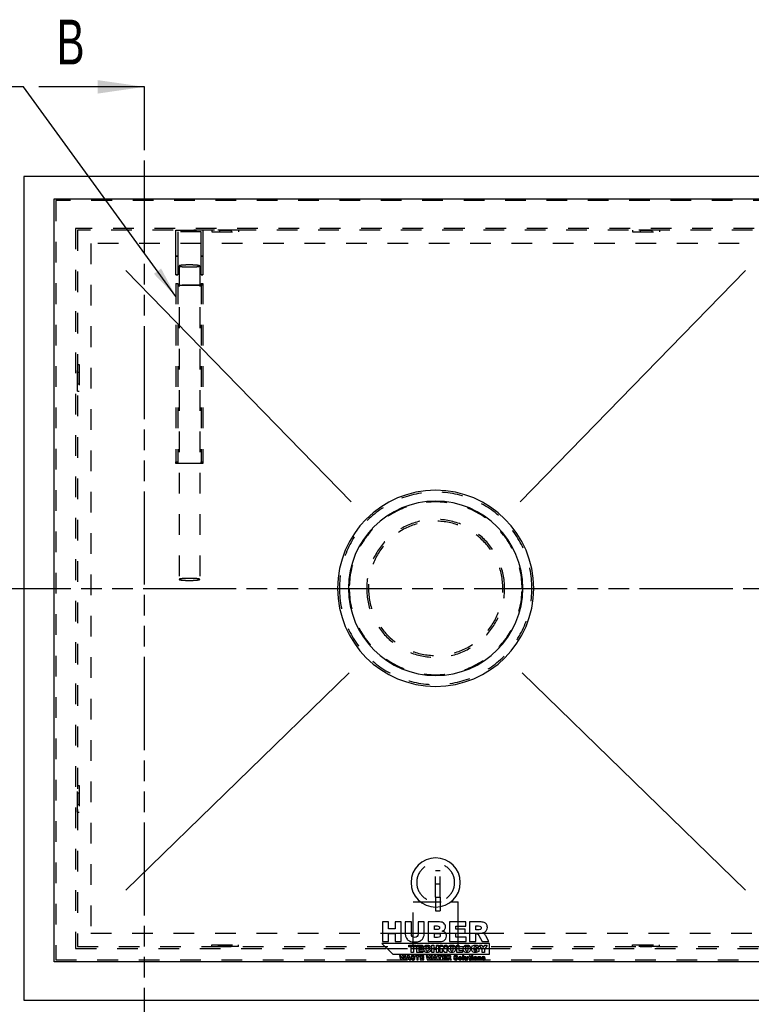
# Model space of a CAD drawing. Header units: millimetres. Extents: x 0 to 4200, y 0 to 2970.
# Tile 3 of 19: x 562 to 1379, y 665 to 1764. Entities that reach past the tile are written whole.
import ezdxf

# ---------------------------------------------------------------- set-up
doc = ezdxf.new("R2010")
doc.units = ezdxf.units.MM
doc.header["$LTSCALE"] = 231
doc.linetypes.add('HIDDEN', pattern=[0.2, 0.1, -0.1])
doc.linetypes.add('PHANTOM', pattern=[0.8, 0.45, -0.05, 0.1, -0.05, 0.1, -0.05])
doc.layers.get('0').update_dxf_attribs({"linetype": 'CONTINUOUS'})
for name, color, linetype in [('005_AXIS', 7, 'CONTINUOUS'), ('007_CURVES', 7, 'CONTINUOUS'), ('053_NOTES', 7, 'CONTINUOUS'), ('DEFAULT_2', 8, 'HIDDEN'), ('HATCHING_BL0', 7, 'CONTINUOUS'), ('HATCHING_BL1', 7, 'CONTINUOUS')]:
    doc.layers.add(name, color=color, linetype=linetype)
doc.styles.get("Standard").update_dxf_attribs({"font": 'txt', "width": 0.7})
doc.dimstyles.get("Standard").update_dxf_attribs({"dimtxt": 25, "dimasz": 35, "dimexe": 2, "dimexo": 1, "dimtad": 1, "dimtxsty": 'Standard', "dimblk": '_FILLED', "dimblk1": '_FILLED', "dimblk2": '_FILLED', "dimcen": 0.09, "dimazin": 2, "dimtol": 1, "dimtp": 0.01, "dimtm": 0.01, "dimtfac": 1, "dimtofl": 0, "dimtmove": 0, "dimatfit": 3, "dimldrblk": '_FILLED', "dimfxl": 1, "dimtolj": 1, "dimarcsym": 0})

# ---------------------------------------------------------------- blocks, each defined once
blk = doc.blocks.new('_FILLED')
at = {"color": 0, "linetype": 'ByBlock'}
blk.add_solid([(0, 0), (-1, 0.143), (-1, -0.143)], dxfattribs=at)
blk = doc.blocks.new('HATCHING_BL0', base_point=(992, 1082.1))
at = {"layer": 'HATCHING_BL0', "color": 7, "linetype": 'PHANTOM'}
blk.add_line((515.6, 1129.2), (1537, 1129.2), dxfattribs=at)
blk = doc.blocks.new('XSEC_FILLED')
at = {"color": 0, "linetype": 'ByBlock'}
blk.add_solid([(0, 0), (-1, 0.143), (-1, -0.143)], dxfattribs=at)
blk = doc.blocks.new('HATCHING_BL1', base_point=(643, 1094.2))
at = {"layer": 'HATCHING_BL1', "color": 7, "linetype": 'PHANTOM'}
for p, q in [((702, 1639.2), (702, 1689.2)), ((702, 579), (702, 1639.2))]:
    blk.add_line(p, q, dxfattribs=at)
at = {"layer": 'HATCHING_BL1', "color": 7, "linetype": 'Continuous', "insert": (603.7, 1764.2), "char_height": 50, "width": 58.929, "attachment_point": 1, "line_spacing_factor": 0.9}
blk.add_mtext('B', dxfattribs=at)
at = {"layer": 'HATCHING_BL1', "color": 7, "linetype": 'Continuous'}
blk.add_leader([(702, 1689.2), (584, 1689.2)], dimstyle='Standard', override={"dimasz": 52.5, "dimtad": 0, "dimldrblk": 'XSEC_FILLED'}, dxfattribs=at)

msp = doc.modelspace()

# ---------------------------------------------------------------- linework, layer by layer
at = {"color": 7, "linetype": 'Continuous'}
for p, q in [((566.971, 1589.233), (566.971, 669.233)), ((1486.971, 1589.233), (566.971, 1589.233)), ((600.971, 712.233), (600.971, 1564.233)), ((600.971, 1564.233), (1452.971, 1564.233)), ((967.468, 756.733), (967.468, 734.733)), ((974.267, 756.733), (967.468, 756.733)), ((974.267, 749.034), (974.267, 756.733)), ((981.695, 749.034), (974.267, 749.034)), ((981.695, 756.733), (981.695, 749.034)), ((988.523, 756.733), (981.695, 756.733)), ((988.523, 734.733), (988.523, 756.733)), ((993.055, 756.733), (993.055, 743.617)), ((999.838, 756.733), (993.055, 756.733)), ((999.838, 743.302), (999.838, 756.733)), ((1007.357, 756.733), (1007.357, 743.302)), ((1014.14, 756.733), (1007.357, 756.733)), ((1014.14, 743.617), (1014.14, 756.733)), ((1031.383, 756.733), (1018.657, 756.733)), ((1018.657, 756.733), (1018.657, 734.733)), ((1025.515, 752.276), (1028.516, 752.276)), ((1025.515, 748.104), (1025.515, 752.276)), ((1028.471, 748.104), (1025.515, 748.104)), ((1060.751, 756.733), (1042.533, 756.733)), ((1042.533, 756.733), (1042.533, 734.733)), ((1049.346, 748.539), (1049.346, 752.035)), ((1049.346, 752.035), (1060.751, 752.035)), ((1059.925, 748.539), (1049.346, 748.539)), ((1059.925, 744.052), (1059.925, 748.539)), ((1060.751, 752.035), (1060.751, 756.733)), ((1076.163, 756.733), (1064.833, 756.733)), ((1064.833, 756.733), (1064.833, 734.733)), ((1071.661, 752.291), (1074.647, 752.291)), ((1071.661, 747.819), (1071.661, 752.291)), ((1074.527, 747.819), (1071.661, 747.819)), ((974.267, 743.632), (981.695, 743.632)), ((974.267, 734.733), (974.267, 743.632)), ((981.695, 743.632), (981.695, 734.733)), ((1025.515, 743.917), (1028.966, 743.917)), ((1025.515, 739.46), (1025.515, 743.917)), ((1028.981, 739.46), (1025.515, 739.46)), ((1049.346, 739.715), (1049.346, 744.052)), ((1049.346, 744.052), (1059.925, 744.052)), ((1061.081, 739.715), (1049.346, 739.715)), ((1061.081, 734.733), (1061.081, 739.715)), ((1071.661, 734.733), (1071.661, 743.662)), ((1071.661, 743.662), (1072.261, 743.662)), ((1075.157, 741.456), (1078.789, 734.733)), ((1086.473, 734.733), (1083.171, 741.096)), ((966.971, 732.733), (978.971, 720.733)), ((1086.971, 732.733), (966.971, 732.733)), ((967.468, 734.733), (974.267, 734.733)), ((981.695, 734.733), (988.523, 734.733)), ((997.174, 728.757), (997.174, 730.733)), ((997.174, 730.733), (1004.689, 730.733)), ((999.696, 728.757), (997.174, 728.757)), ((999.696, 722.733), (999.696, 728.757)), ((1004.689, 728.757), (1002.168, 728.757)), ((1002.168, 728.757), (1002.168, 722.733)), ((1004.689, 730.733), (1004.689, 728.757)), ((1005.802, 722.733), (1005.802, 730.733)), ((1005.802, 730.733), (1012.427, 730.733)), ((1012.427, 729.025), (1008.28, 729.025)), ((1008.28, 729.025), (1008.28, 727.753)), ((1008.28, 727.753), (1012.127, 727.753)), ((1012.127, 726.121), (1008.28, 726.121)), ((1008.28, 726.121), (1008.28, 724.544)), ((1012.127, 727.753), (1012.127, 726.121)), ((1012.427, 730.733), (1012.427, 729.025)), ((1018.657, 734.733), (1030.392, 734.733)), ((1021.295, 728.381), (1019.112, 727.895)), ((1019.204, 726.007), (1021.371, 725.352)), ((1022.582, 722.733), (1022.582, 730.733)), ((1022.582, 730.733), (1025.054, 730.733)), ((1025.054, 730.733), (1025.054, 727.933)), ((1025.054, 727.933), (1027.756, 727.933)), ((1027.756, 725.969), (1025.054, 725.969)), ((1025.054, 725.969), (1025.054, 722.733)), ((1027.756, 727.933), (1027.756, 730.733)), ((1027.756, 730.733), (1030.239, 730.733)), ((1027.756, 722.733), (1027.756, 725.969)), ((1030.239, 730.733), (1030.239, 722.733)), ((1031.898, 722.733), (1031.898, 730.733)), ((1031.898, 730.733), (1034.206, 730.733)), ((1034.206, 730.733), (1037.218, 726.302)), ((1037.218, 722.733), (1034.222, 727.12)), ((1034.222, 727.12), (1034.222, 722.733)), ((1037.218, 726.302), (1037.218, 730.733)), ((1037.218, 730.733), (1039.548, 730.733)), ((1039.548, 730.733), (1039.548, 722.733)), ((1042.533, 734.733), (1061.081, 734.733)), ((1050.501, 722.733), (1050.501, 730.733)), ((1050.501, 730.733), (1052.973, 730.733)), ((1052.973, 730.733), (1052.973, 724.703)), ((1064.833, 734.733), (1071.661, 734.733)), ((1071.286, 727.295), (1075.106, 727.295)), ((1071.286, 725.63), (1071.286, 727.295)), ((1074.997, 728.604), (1072.612, 728.179)), ((1075.106, 727.295), (1075.106, 723.884)), ((1078.883, 726.083), (1075.767, 730.733)), ((1075.767, 730.733), (1078.511, 730.733)), ((1078.511, 730.733), (1080.121, 728.031)), ((1078.789, 734.733), (1086.473, 734.733)), ((1078.883, 722.733), (1078.883, 726.083)), ((1080.121, 728.031), (1081.737, 730.733)), ((1084.471, 730.733), (1081.36, 726.083)), ((1081.36, 726.083), (1081.36, 722.733)), ((1081.737, 730.733), (1084.471, 730.733)), ((1086.971, 720.733), (1086.971, 732.733)), ((978.971, 720.733), (1086.971, 720.733)), ((988.132, 719.233), (986.665, 719.233)), ((986.665, 719.233), (987.777, 714.233)), ((988.66, 716.432), (988.132, 719.233)), ((989.431, 719.233), (988.66, 716.432)), ((989.291, 714.233), (990.165, 717.381)), ((990.894, 719.233), (989.431, 719.233)), ((990.165, 717.381), (991.041, 714.233)), ((991.669, 716.436), (990.894, 719.233)), ((992.197, 719.233), (991.669, 716.436)), ((993.66, 719.233), (992.197, 719.233)), ((992.555, 714.233), (993.66, 719.233)), ((995.543, 719.233), (993.664, 714.233)), ((995.24, 714.233), (995.482, 715.058)), ((995.482, 715.058), (997.238, 715.058)), ((997.228, 719.233), (995.543, 719.233)), ((995.819, 716.139), (996.365, 717.937)), ((996.918, 716.139), (995.819, 716.139)), ((996.365, 717.937), (996.918, 716.139)), ((999.107, 714.233), (997.228, 719.233)), ((997.238, 715.058), (997.487, 714.233)), ((1000.799, 715.979), (999.329, 715.887)), ((1002.168, 722.733), (999.696, 722.733)), ((1002.245, 717.742), (1003.701, 717.827)), ((1008.988, 719.233), (1004.291, 719.233)), ((1004.291, 719.233), (1004.291, 717.998)), ((1004.291, 717.998), (1005.867, 717.998)), ((1012.547, 722.733), (1005.802, 722.733)), ((1005.867, 717.998), (1005.867, 714.233)), ((1007.412, 714.233), (1007.412, 717.998)), ((1007.412, 717.998), (1008.988, 717.998)), ((1008.28, 724.544), (1012.547, 724.544)), ((1008.988, 717.998), (1008.988, 719.233)), ((1013.824, 719.233), (1009.684, 719.233)), ((1009.684, 719.233), (1009.684, 714.233)), ((1011.232, 717.37), (1011.232, 718.165)), ((1011.232, 718.165), (1013.824, 718.165)), ((1013.637, 717.37), (1011.232, 717.37)), ((1011.232, 715.365), (1011.232, 716.351)), ((1011.232, 716.351), (1013.637, 716.351)), ((1013.899, 715.365), (1011.232, 715.365)), ((1012.547, 724.544), (1012.547, 722.733)), ((1013.637, 716.351), (1013.637, 717.37)), ((1013.824, 718.165), (1013.824, 719.233)), ((1013.899, 714.233), (1013.899, 715.365)), ((1018.012, 719.233), (1016.546, 719.233)), ((1016.546, 719.233), (1017.658, 714.233)), ((1018.541, 716.432), (1018.012, 719.233)), ((1019.312, 719.233), (1018.541, 716.432)), ((1019.172, 714.233), (1020.045, 717.381)), ((1020.775, 719.233), (1019.312, 719.233)), ((1020.045, 717.381), (1020.922, 714.233)), ((1021.549, 716.436), (1020.775, 719.233)), ((1022.078, 719.233), (1021.549, 716.436)), ((1023.541, 719.233), (1022.078, 719.233)), ((1022.436, 714.233), (1023.541, 719.233)), ((1025.054, 722.733), (1022.582, 722.733)), ((1025.424, 719.233), (1023.545, 714.233)), ((1025.12, 714.233), (1025.362, 715.058)), ((1025.362, 715.058), (1027.119, 715.058)), ((1027.109, 719.233), (1025.424, 719.233)), ((1025.7, 716.139), (1026.246, 717.937)), ((1026.798, 716.139), (1025.7, 716.139)), ((1026.246, 717.937), (1026.798, 716.139)), ((1028.988, 714.233), (1027.109, 719.233)), ((1027.119, 715.058), (1027.368, 714.233)), ((1030.239, 722.733), (1027.756, 722.733)), ((1033.824, 719.233), (1029.128, 719.233)), ((1029.128, 719.233), (1029.128, 717.998)), ((1029.128, 717.998), (1030.703, 717.998)), ((1030.703, 717.998), (1030.703, 714.233)), ((1034.222, 722.733), (1031.898, 722.733)), ((1032.248, 714.233), (1032.248, 717.998)), ((1032.248, 717.998), (1033.824, 717.998)), ((1033.824, 717.998), (1033.824, 719.233)), ((1038.66, 719.233), (1034.52, 719.233)), ((1034.52, 719.233), (1034.52, 714.233)), ((1036.068, 717.37), (1036.068, 718.165)), ((1036.068, 718.165), (1038.66, 718.165)), ((1038.473, 717.37), (1036.068, 717.37)), ((1036.068, 715.365), (1036.068, 716.351)), ((1036.068, 716.351), (1038.473, 716.351)), ((1038.736, 715.365), (1036.068, 715.365)), ((1039.548, 722.733), (1037.218, 722.733)), ((1038.473, 716.351), (1038.473, 717.37)), ((1038.66, 718.165), (1038.66, 719.233)), ((1038.736, 714.233), (1038.736, 715.365)), ((1042.163, 719.233), (1039.588, 719.233)), ((1039.588, 719.233), (1039.588, 714.233)), ((1041.14, 718.223), (1041.819, 718.223)), ((1041.14, 717.207), (1041.14, 718.223)), ((1041.791, 717.207), (1041.14, 717.207)), ((1041.14, 714.233), (1041.14, 716.262)), ((1041.14, 716.262), (1041.276, 716.262)), ((1041.935, 715.761), (1042.76, 714.233)), ((1044.506, 714.233), (1043.756, 715.679)), ((1048.531, 715.979), (1047.061, 715.887)), ((1049.977, 717.742), (1051.433, 717.827)), ((1056.831, 722.733), (1050.501, 722.733)), ((1052.973, 724.703), (1056.831, 724.703)), ((1056.831, 724.703), (1056.831, 722.733)), ((1058.381, 719.233), (1056.989, 719.233)), ((1056.989, 719.233), (1056.989, 714.233)), ((1058.381, 714.233), (1058.381, 719.233)), ((1060.649, 717.855), (1059.254, 717.855)), ((1059.254, 717.855), (1059.254, 715.549)), ((1060.649, 715.863), (1060.649, 717.855)), ((1063.084, 717.855), (1061.696, 717.855)), ((1061.696, 717.855), (1061.696, 716.112)), ((1061.788, 714.819), (1061.788, 714.233)), ((1063.084, 714.233), (1063.084, 717.855)), ((1064.21, 717.855), (1063.698, 717.855)), ((1063.698, 717.855), (1063.698, 716.838)), ((1063.698, 716.838), (1064.21, 716.838)), ((1065.601, 719.233), (1064.21, 718.52)), ((1064.21, 718.52), (1064.21, 717.855)), ((1064.21, 716.838), (1064.21, 715.563)), ((1065.601, 717.855), (1065.601, 719.233)), ((1066.365, 717.855), (1065.601, 717.855)), ((1065.601, 715.553), (1065.601, 716.838)), ((1065.601, 716.838), (1066.365, 716.838)), ((1066.416, 714.263), (1066.314, 715.218)), ((1066.365, 716.838), (1066.365, 717.855)), ((1068.466, 719.233), (1067.078, 719.233)), ((1067.078, 719.233), (1067.078, 718.288)), ((1067.078, 718.288), (1068.466, 718.288)), ((1068.466, 717.855), (1067.078, 717.855)), ((1067.078, 717.855), (1067.078, 714.233)), ((1068.466, 718.288), (1068.466, 719.233)), ((1068.466, 714.233), (1068.466, 717.855)), ((1072.94, 725.63), (1071.286, 725.63)), ((1072.94, 724.877), (1072.94, 725.63)), ((1075.304, 717.855), (1074.012, 717.855)), ((1074.012, 717.855), (1074.012, 714.233)), ((1075.304, 717.265), (1075.304, 717.855)), ((1075.4, 714.233), (1075.4, 715.972)), ((1076.447, 716.224), (1076.447, 714.233)), ((1077.842, 714.233), (1077.842, 716.535)), ((1079.803, 715.368), (1078.425, 715.239)), ((1081.36, 722.733), (1078.883, 722.733)), ((1080.836, 716.838), (1082.153, 716.968)), ((1452.971, 712.233), (600.971, 712.233)), ((987.777, 714.233), (989.291, 714.233)), ((991.041, 714.233), (992.555, 714.233)), ((993.664, 714.233), (995.24, 714.233)), ((997.487, 714.233), (999.107, 714.233)), ((1005.867, 714.233), (1007.412, 714.233)), ((1009.684, 714.233), (1013.899, 714.233)), ((1017.658, 714.233), (1019.172, 714.233)), ((1020.922, 714.233), (1022.436, 714.233)), ((1023.545, 714.233), (1025.12, 714.233)), ((1027.368, 714.233), (1028.988, 714.233)), ((1030.703, 714.233), (1032.248, 714.233)), ((1034.52, 714.233), (1038.736, 714.233)), ((1039.588, 714.233), (1041.14, 714.233)), ((1042.76, 714.233), (1044.506, 714.233)), ((1056.989, 714.233), (1058.381, 714.233)), ((1061.788, 714.233), (1063.084, 714.233)), ((1067.078, 714.233), (1068.466, 714.233)), ((1074.012, 714.233), (1075.4, 714.233)), ((1076.447, 714.233), (1077.842, 714.233)), ((566.971, 669.233), (1486.971, 669.233))]:
    msp.add_line(p, q, dxfattribs=at)
for points in [[(1030.677, 748.644), (1030.257, 748.284), (1029.522, 748.104), (1028.471, 748.104)], [(1028.516, 752.276), (1029.537, 752.276), (1030.257, 752.096), (1030.677, 751.735)], [(1030.677, 751.735), (1031.097, 751.375), (1031.307, 750.865), (1031.307, 750.235)], [(1031.307, 750.235), (1031.307, 749.544), (1031.097, 749.004), (1030.677, 748.644)], [(1036.26, 755.157), (1035.119, 756.207), (1033.498, 756.733), (1031.383, 756.733)], [(1034.384, 746.438), (1035.419, 746.798), (1036.215, 747.278), (1036.758, 747.906)], [(1037.97, 751.255), (1037.97, 752.801), (1037.4, 754.106), (1036.26, 755.157)], [(1036.758, 747.906), (1037.565, 748.839), (1037.97, 749.95), (1037.97, 751.255)], [(1076.33, 748.109), (1075.428, 747.909), (1074.827, 747.819), (1074.527, 747.819)], [(1074.647, 752.291), (1075.878, 752.291), (1076.733, 752.096), (1077.18, 751.716)], [(1080.98, 756.192), (1079.87, 756.553), (1078.264, 756.733), (1076.163, 756.733)], [(1077.427, 748.806), (1077.138, 748.434), (1076.778, 748.209), (1076.33, 748.109)], [(1077.18, 751.716), (1077.634, 751.33), (1077.859, 750.79), (1077.859, 750.085)], [(1077.859, 750.085), (1077.859, 749.604), (1077.709, 749.169), (1077.427, 748.806)], [(1083.661, 754.178), (1082.976, 755.157), (1082.091, 755.832), (1080.98, 756.192)], [(1084.687, 750.625), (1084.687, 752.02), (1084.342, 753.206), (1083.661, 754.178)], [(1083.897, 747.455), (1084.417, 748.344), (1084.687, 749.394), (1084.687, 750.625)], [(993.055, 743.617), (993.055, 742.536), (993.265, 741.306), (993.683, 739.894)], [(993.683, 739.894), (993.94, 739.025), (994.421, 738.184), (995.13, 737.362)], [(995.13, 737.362), (995.831, 736.548), (996.612, 735.918), (997.465, 735.465)], [(1000.829, 740.495), (1000.168, 741.171), (999.838, 742.101), (999.838, 743.302)], [(1003.605, 739.49), (1002.419, 739.49), (1001.489, 739.82), (1000.829, 740.495)], [(1006.351, 740.48), (1005.691, 739.82), (1004.775, 739.49), (1003.605, 739.49)], [(1007.357, 743.302), (1007.357, 742.086), (1007.011, 741.141), (1006.351, 740.48)], [(1008.897, 735.092), (1009.848, 735.438), (1010.748, 736.038), (1011.619, 736.909)], [(1011.619, 736.909), (1012.489, 737.779), (1013.119, 738.784), (1013.524, 739.94)], [(1013.524, 739.94), (1013.93, 741.096), (1014.14, 742.311), (1014.14, 743.617)], [(1028.966, 743.917), (1030.152, 743.917), (1030.977, 743.707), (1031.458, 743.317)], [(1031.458, 740.075), (1030.977, 739.655), (1030.152, 739.46), (1028.981, 739.46)], [(1031.458, 743.317), (1031.938, 742.926), (1032.178, 742.401), (1032.178, 741.756)], [(1032.178, 741.756), (1032.178, 741.05), (1031.938, 740.495), (1031.458, 740.075)], [(1037.865, 744.472), (1037.115, 745.402), (1035.96, 746.048), (1034.384, 746.438)], [(1036.02, 735.752), (1036.935, 736.278), (1037.655, 736.999), (1038.193, 737.915)], [(1038.991, 740.99), (1038.991, 742.386), (1038.616, 743.542), (1037.865, 744.472)], [(1038.193, 737.915), (1038.721, 738.814), (1038.991, 739.85), (1038.991, 740.99)], [(1072.261, 743.662), (1072.876, 743.662), (1073.432, 743.482), (1073.918, 743.14)], [(1073.918, 743.14), (1074.287, 742.881), (1074.688, 742.324), (1075.157, 741.456)], [(1079.359, 744.442), (1080.38, 744.667), (1081.175, 744.952), (1081.752, 745.302)], [(1081.133, 743.621), (1080.77, 743.887), (1080.17, 744.157), (1079.359, 744.442)], [(1082.225, 742.46), (1081.745, 743.061), (1081.385, 743.437), (1081.133, 743.621)], [(1081.752, 745.302), (1082.661, 745.853), (1083.381, 746.573), (1083.897, 747.455)], [(1083.171, 741.096), (1083.006, 741.426), (1082.691, 741.876), (1082.225, 742.46)], [(997.465, 735.465), (998.307, 735.018), (999.373, 734.733), (1000.634, 734.583)], [(1000.634, 734.583), (1001.894, 734.432), (1003.065, 734.357), (1004.145, 734.357)], [(1004.145, 734.357), (1005.991, 734.357), (1007.582, 734.613), (1008.897, 735.092)], [(1013.589, 726.749), (1013.589, 728.075), (1013.938, 729.09), (1014.642, 729.799)], [(1014.189, 724.304), (1013.786, 724.943), (1013.589, 725.756), (1013.589, 726.749)], [(1014.642, 729.799), (1015.346, 730.509), (1016.345, 730.869), (1017.633, 730.869)], [(1016.402, 728.344), (1016.176, 728.004), (1016.067, 727.48), (1016.067, 726.765)], [(1016.067, 726.765), (1016.067, 725.881), (1016.198, 725.27), (1016.469, 724.941)], [(1017.693, 729.019), (1017.131, 729.019), (1016.7, 728.79), (1016.402, 728.344)], [(1017.633, 730.869), (1018.637, 730.869), (1019.428, 730.662), (1020.005, 730.256)], [(1018.362, 728.863), (1018.162, 728.965), (1017.938, 729.019), (1017.693, 729.019)], [(1018.869, 728.428), (1018.73, 728.615), (1018.561, 728.763), (1018.362, 728.863)], [(1018.677, 724.849), (1018.915, 725.112), (1019.095, 725.499), (1019.204, 726.007)], [(1019.112, 727.895), (1019.035, 728.135), (1018.953, 728.315), (1018.869, 728.428)], [(1020.005, 730.256), (1020.585, 729.849), (1021.011, 729.221), (1021.295, 728.381)], [(1030.392, 734.733), (1030.887, 734.733), (1031.908, 734.823), (1033.439, 735.029)], [(1033.439, 735.029), (1034.579, 735.183), (1035.449, 735.423), (1036.02, 735.752)], [(1040.88, 726.727), (1040.88, 728.031), (1041.24, 729.046), (1041.971, 729.778)], [(1041.429, 724.39), (1041.06, 725.014), (1040.88, 725.789), (1040.88, 726.727)], [(1041.971, 729.778), (1042.697, 730.503), (1043.712, 730.869), (1045.011, 730.869)], [(1043.805, 728.468), (1043.499, 728.113), (1043.352, 727.529), (1043.352, 726.716)], [(1043.352, 726.716), (1043.352, 725.909), (1043.499, 725.325), (1043.798, 724.974)], [(1045.005, 728.997), (1044.503, 728.997), (1044.105, 728.817), (1043.805, 728.468)], [(1046.239, 728.473), (1045.933, 728.823), (1045.524, 728.997), (1045.005, 728.997)], [(1045.011, 730.869), (1046.342, 730.869), (1047.368, 730.509), (1048.089, 729.794)], [(1046.697, 726.825), (1046.697, 727.578), (1046.544, 728.124), (1046.239, 728.473)], [(1046.26, 724.965), (1046.55, 725.308), (1046.697, 725.93), (1046.697, 726.825)], [(1048.089, 729.794), (1048.809, 729.079), (1049.169, 728.081), (1049.169, 726.793)], [(1049.169, 726.793), (1049.169, 725.854), (1049.011, 725.09), (1048.694, 724.49)], [(1057.644, 726.727), (1057.644, 728.031), (1058.004, 729.046), (1058.735, 729.778)], [(1058.193, 724.39), (1057.824, 725.014), (1057.644, 725.789), (1057.644, 726.727)], [(1058.735, 729.778), (1059.461, 730.503), (1060.476, 730.869), (1061.775, 730.869)], [(1060.569, 728.468), (1060.263, 728.113), (1060.116, 727.529), (1060.116, 726.716)], [(1060.116, 726.716), (1060.116, 725.909), (1060.263, 725.325), (1060.562, 724.974)], [(1061.769, 728.997), (1061.267, 728.997), (1060.869, 728.817), (1060.569, 728.468)], [(1063.003, 728.473), (1062.697, 728.823), (1062.288, 728.997), (1061.769, 728.997)], [(1061.775, 730.869), (1063.106, 730.869), (1064.132, 730.509), (1064.852, 729.794)], [(1063.461, 726.825), (1063.461, 727.578), (1063.308, 728.124), (1063.003, 728.473)], [(1063.024, 724.965), (1063.314, 725.308), (1063.461, 725.93), (1063.461, 726.825)], [(1064.852, 729.794), (1065.573, 729.079), (1065.933, 728.081), (1065.933, 726.793)], [(1065.933, 726.793), (1065.933, 725.854), (1065.775, 725.09), (1065.458, 724.49)], [(1066.959, 726.733), (1066.959, 727.606), (1067.139, 728.364), (1067.499, 729.008)], [(1067.449, 724.527), (1067.123, 725.166), (1066.959, 725.903), (1066.959, 726.733)], [(1067.499, 729.008), (1067.859, 729.652), (1068.383, 730.143), (1069.083, 730.479)], [(1069.083, 730.479), (1069.622, 730.738), (1070.353, 730.869), (1071.27, 730.869)], [(1069.917, 728.544), (1069.595, 728.168), (1069.436, 727.573), (1069.436, 726.76)], [(1069.436, 726.76), (1069.436, 725.892), (1069.595, 725.276), (1069.922, 724.905)], [(1071.215, 729.112), (1070.67, 729.112), (1070.239, 728.921), (1069.917, 728.544)], [(1072.109, 728.87), (1071.876, 729.03), (1071.576, 729.112), (1071.215, 729.112)], [(1071.27, 730.869), (1072.154, 730.869), (1072.814, 730.787), (1073.25, 730.627)], [(1072.612, 728.179), (1072.514, 728.479), (1072.345, 728.708), (1072.109, 728.87)], [(1073.25, 730.627), (1073.687, 730.465), (1074.053, 730.22), (1074.342, 729.881)], [(1074.342, 729.881), (1074.631, 729.543), (1074.85, 729.117), (1074.997, 728.604)], [(999.329, 715.887), (999.37, 715.382), (999.557, 714.966), (999.885, 714.638)], [(999.738, 718.581), (999.588, 718.353), (999.517, 718.111), (999.517, 717.855)], [(999.517, 717.855), (999.517, 717.462), (999.66, 717.142), (999.952, 716.888)], [(1000.41, 719.12), (1000.11, 718.99), (999.888, 718.81), (999.738, 718.581)], [(999.952, 716.888), (1000.24, 716.637), (1000.724, 716.432), (1001.403, 716.282)], [(1001.641, 719.318), (1001.12, 719.318), (1000.71, 719.25), (1000.41, 719.12)], [(1000.992, 715.432), (1000.894, 715.556), (1000.83, 715.74), (1000.799, 715.979)], [(1000.946, 717.995), (1000.946, 718.104), (1000.99, 718.196), (1001.081, 718.272)], [(1001.056, 717.777), (1000.983, 717.841), (1000.946, 717.913), (1000.946, 717.995)], [(1001.675, 715.13), (1001.379, 715.13), (1001.15, 715.229), (1000.992, 715.432)], [(1001.576, 717.592), (1001.304, 717.65), (1001.13, 717.711), (1001.056, 717.777)], [(1001.081, 718.272), (1001.171, 718.346), (1001.307, 718.387), (1001.488, 718.387)], [(1001.403, 716.282), (1001.815, 716.19), (1002.078, 716.095), (1002.193, 715.992)], [(1001.488, 718.387), (1001.706, 718.387), (1001.877, 718.336), (1001.999, 718.233)], [(1003.026, 717.152), (1002.733, 717.302), (1002.252, 717.449), (1001.576, 717.592)], [(1003.101, 718.96), (1002.767, 719.199), (1002.279, 719.318), (1001.641, 719.318)], [(1002.184, 715.283), (1002.064, 715.181), (1001.894, 715.13), (1001.675, 715.13)], [(1001.999, 718.233), (1002.122, 718.131), (1002.204, 717.967), (1002.245, 717.742)], [(1002.364, 715.645), (1002.364, 715.508), (1002.303, 715.385), (1002.184, 715.283)], [(1002.193, 715.992), (1002.306, 715.89), (1002.364, 715.774), (1002.364, 715.645)], [(1002.855, 714.357), (1003.173, 714.495), (1003.422, 714.7), (1003.6, 714.972)], [(1003.663, 716.599), (1003.531, 716.818), (1003.319, 717.002), (1003.026, 717.152)], [(1003.701, 717.827), (1003.637, 718.346), (1003.435, 718.721), (1003.101, 718.96)], [(1003.6, 714.972), (1003.776, 715.242), (1003.865, 715.539), (1003.865, 715.859)], [(1003.865, 715.859), (1003.865, 716.132), (1003.797, 716.378), (1003.663, 716.599)], [(1015.615, 722.975), (1015.063, 723.224), (1014.588, 723.671), (1014.189, 724.304)], [(1017.747, 722.596), (1016.874, 722.596), (1016.165, 722.727), (1015.615, 722.975)], [(1016.469, 724.941), (1016.738, 724.615), (1017.114, 724.452), (1017.606, 724.452)], [(1017.606, 724.452), (1018.075, 724.452), (1018.435, 724.583), (1018.677, 724.849)], [(1019.516, 722.907), (1019.052, 722.7), (1018.462, 722.596), (1017.747, 722.596)], [(1020.683, 723.83), (1020.367, 723.42), (1019.979, 723.115), (1019.516, 722.907)], [(1021.371, 725.352), (1021.224, 724.741), (1020.994, 724.233), (1020.683, 723.83)], [(1041.276, 716.262), (1041.416, 716.262), (1041.542, 716.221), (1041.653, 716.143)], [(1042.865, 723.025), (1042.277, 723.311), (1041.797, 723.769), (1041.429, 724.39)], [(1041.653, 716.143), (1041.737, 716.085), (1041.828, 715.958), (1041.935, 715.761)], [(1042.201, 717.273), (1041.996, 717.227), (1041.86, 717.207), (1041.791, 717.207)], [(1041.819, 718.223), (1042.098, 718.223), (1042.293, 718.179), (1042.394, 718.092)], [(1043.258, 719.11), (1043.006, 719.192), (1042.641, 719.233), (1042.163, 719.233)], [(1042.451, 717.431), (1042.385, 717.347), (1042.303, 717.295), (1042.201, 717.273)], [(1042.394, 718.092), (1042.497, 718.005), (1042.549, 717.882), (1042.549, 717.722)], [(1042.549, 717.722), (1042.549, 717.613), (1042.514, 717.514), (1042.451, 717.431)], [(1045.109, 722.596), (1044.203, 722.596), (1043.455, 722.738), (1042.865, 723.025)], [(1042.89, 716.439), (1043.122, 716.49), (1043.302, 716.555), (1043.433, 716.635)], [(1043.293, 716.253), (1043.21, 716.313), (1043.074, 716.374), (1042.89, 716.439)], [(1043.867, 718.652), (1043.712, 718.875), (1043.51, 719.028), (1043.258, 719.11)], [(1043.541, 715.989), (1043.432, 716.126), (1043.35, 716.211), (1043.293, 716.253)], [(1043.433, 716.635), (1043.64, 716.76), (1043.804, 716.924), (1043.921, 717.124)], [(1043.756, 715.679), (1043.718, 715.754), (1043.647, 715.856), (1043.541, 715.989)], [(1043.798, 724.974), (1044.099, 724.621), (1044.509, 724.446), (1045.027, 724.446)], [(1044.1, 717.844), (1044.1, 718.162), (1044.022, 718.431), (1043.867, 718.652)], [(1043.921, 717.124), (1044.039, 717.326), (1044.1, 717.565), (1044.1, 717.844)], [(1045.027, 724.446), (1045.556, 724.446), (1045.966, 724.615), (1046.26, 724.965)], [(1047.33, 723.093), (1046.735, 722.76), (1045.993, 722.596), (1045.109, 722.596)], [(1047.061, 715.887), (1047.102, 715.382), (1047.289, 714.966), (1047.617, 714.638)], [(1047.47, 718.581), (1047.32, 718.353), (1047.248, 718.111), (1047.248, 717.855)], [(1047.248, 717.855), (1047.248, 717.462), (1047.392, 717.142), (1047.684, 716.888)], [(1048.694, 724.49), (1048.378, 723.89), (1047.925, 723.426), (1047.33, 723.093)], [(1048.142, 719.12), (1047.842, 718.99), (1047.62, 718.81), (1047.47, 718.581)], [(1047.684, 716.888), (1047.972, 716.637), (1048.456, 716.432), (1049.134, 716.282)], [(1049.373, 719.318), (1048.851, 719.318), (1048.442, 719.25), (1048.142, 719.12)], [(1048.723, 715.432), (1048.626, 715.556), (1048.562, 715.74), (1048.531, 715.979)], [(1048.678, 717.995), (1048.678, 718.104), (1048.722, 718.196), (1048.813, 718.272)], [(1048.788, 717.777), (1048.715, 717.841), (1048.678, 717.913), (1048.678, 717.995)], [(1049.407, 715.13), (1049.111, 715.13), (1048.882, 715.229), (1048.723, 715.432)], [(1049.308, 717.592), (1049.036, 717.65), (1048.862, 717.711), (1048.788, 717.777)], [(1048.813, 718.272), (1048.903, 718.346), (1049.039, 718.387), (1049.22, 718.387)], [(1049.134, 716.282), (1049.547, 716.19), (1049.81, 716.095), (1049.925, 715.992)], [(1049.22, 718.387), (1049.438, 718.387), (1049.609, 718.336), (1049.731, 718.233)], [(1050.758, 717.152), (1050.465, 717.302), (1049.984, 717.449), (1049.308, 717.592)], [(1050.833, 718.96), (1050.499, 719.199), (1050.011, 719.318), (1049.373, 719.318)], [(1049.916, 715.283), (1049.796, 715.181), (1049.626, 715.13), (1049.407, 715.13)], [(1049.731, 718.233), (1049.854, 718.131), (1049.936, 717.967), (1049.977, 717.742)], [(1050.096, 715.645), (1050.096, 715.508), (1050.035, 715.385), (1049.916, 715.283)], [(1049.925, 715.992), (1050.038, 715.89), (1050.096, 715.774), (1050.096, 715.645)], [(1050.587, 714.357), (1050.905, 714.495), (1051.154, 714.7), (1051.332, 714.972)], [(1051.395, 716.599), (1051.263, 716.818), (1051.051, 717.002), (1050.758, 717.152)], [(1051.433, 717.827), (1051.369, 718.346), (1051.167, 718.721), (1050.833, 718.96)], [(1051.332, 714.972), (1051.508, 715.242), (1051.597, 715.539), (1051.597, 715.859)], [(1051.597, 715.859), (1051.597, 716.132), (1051.529, 716.378), (1051.395, 716.599)], [(1052.671, 717.399), (1052.296, 717.04), (1052.112, 716.586), (1052.112, 716.033)], [(1052.112, 716.033), (1052.112, 715.44), (1052.33, 714.959), (1052.773, 714.593)], [(1054.182, 717.937), (1053.548, 717.937), (1053.043, 717.756), (1052.671, 717.399)], [(1053.504, 716.037), (1053.504, 716.354), (1053.568, 716.589), (1053.7, 716.747)], [(1053.697, 715.32), (1053.568, 715.474), (1053.504, 715.713), (1053.504, 716.037)], [(1054.193, 715.089), (1053.995, 715.089), (1053.828, 715.164), (1053.697, 715.32)], [(1053.7, 716.747), (1053.831, 716.903), (1053.998, 716.982), (1054.203, 716.982)], [(1055.825, 717.304), (1055.454, 717.725), (1054.905, 717.937), (1054.182, 717.937)], [(1054.186, 714.151), (1054.837, 714.151), (1055.349, 714.328), (1055.717, 714.683)], [(1054.685, 715.316), (1054.554, 715.164), (1054.39, 715.089), (1054.193, 715.089)], [(1054.203, 716.982), (1054.394, 716.982), (1054.554, 716.903), (1054.684, 716.75)], [(1054.684, 716.75), (1054.813, 716.596), (1054.878, 716.364), (1054.878, 716.05)], [(1054.878, 716.05), (1054.878, 715.713), (1054.813, 715.467), (1054.685, 715.316)], [(1055.717, 714.683), (1056.085, 715.038), (1056.273, 715.495), (1056.273, 716.054)], [(1056.273, 716.054), (1056.273, 716.548), (1056.123, 716.965), (1055.825, 717.304)], [(1059.629, 723.025), (1059.041, 723.311), (1058.561, 723.769), (1058.193, 724.39)], [(1059.254, 715.549), (1059.254, 715.072), (1059.36, 714.72), (1059.578, 714.492)], [(1061.873, 722.596), (1060.967, 722.596), (1060.219, 722.738), (1059.629, 723.025)], [(1060.562, 724.974), (1060.863, 724.621), (1061.273, 724.446), (1061.791, 724.446)], [(1060.774, 715.378), (1060.69, 715.474), (1060.649, 715.634), (1060.649, 715.863)], [(1061.13, 715.235), (1060.976, 715.235), (1060.857, 715.283), (1060.774, 715.378)], [(1061.536, 715.426), (1061.43, 715.297), (1061.293, 715.235), (1061.13, 715.235)], [(1061.201, 714.304), (1061.399, 714.407), (1061.594, 714.577), (1061.788, 714.819)], [(1061.696, 716.112), (1061.696, 715.781), (1061.641, 715.553), (1061.536, 715.426)], [(1061.791, 724.446), (1062.32, 724.446), (1062.73, 724.615), (1063.024, 724.965)], [(1064.094, 723.093), (1063.499, 722.76), (1062.757, 722.596), (1061.873, 722.596)], [(1065.458, 724.49), (1065.142, 723.89), (1064.689, 723.426), (1064.094, 723.093)], [(1064.21, 715.563), (1064.21, 715.157), (1064.247, 714.867), (1064.326, 714.686)], [(1064.326, 714.686), (1064.404, 714.505), (1064.527, 714.369), (1064.691, 714.282)], [(1065.645, 715.245), (1065.615, 715.297), (1065.601, 715.399), (1065.601, 715.553)], [(1065.884, 715.133), (1065.768, 715.133), (1065.69, 715.171), (1065.645, 715.245)], [(1066.314, 715.218), (1066.13, 715.16), (1065.987, 715.133), (1065.884, 715.133)], [(1068.84, 723.08), (1068.241, 723.404), (1067.777, 723.884), (1067.449, 724.527)], [(1071.166, 722.596), (1070.217, 722.596), (1069.442, 722.754), (1068.84, 723.08)], [(1069.741, 717.399), (1069.366, 717.04), (1069.182, 716.586), (1069.182, 716.033)], [(1069.182, 716.033), (1069.182, 715.44), (1069.401, 714.959), (1069.843, 714.593)], [(1071.253, 717.937), (1070.618, 717.937), (1070.113, 717.756), (1069.741, 717.399)], [(1069.922, 724.905), (1070.249, 724.533), (1070.702, 724.348), (1071.286, 724.348)], [(1070.574, 716.037), (1070.574, 716.354), (1070.639, 716.589), (1070.771, 716.747)], [(1070.767, 715.32), (1070.639, 715.474), (1070.574, 715.713), (1070.574, 716.037)], [(1071.263, 715.089), (1071.065, 715.089), (1070.898, 715.164), (1070.767, 715.32)], [(1070.771, 716.747), (1070.901, 716.903), (1071.068, 716.982), (1071.273, 716.982)], [(1073.163, 722.866), (1072.601, 722.689), (1071.936, 722.596), (1071.166, 722.596)], [(1072.895, 717.304), (1072.525, 717.725), (1071.976, 717.937), (1071.253, 717.937)], [(1071.256, 714.151), (1071.907, 714.151), (1072.419, 714.328), (1072.787, 714.683)], [(1071.755, 715.316), (1071.624, 715.164), (1071.461, 715.089), (1071.263, 715.089)], [(1071.273, 716.982), (1071.464, 716.982), (1071.624, 716.903), (1071.754, 716.75)], [(1071.286, 724.348), (1071.559, 724.348), (1071.827, 724.386), (1072.078, 724.465)], [(1071.754, 716.75), (1071.884, 716.596), (1071.948, 716.364), (1071.948, 716.05)], [(1071.948, 716.05), (1071.948, 715.713), (1071.884, 715.467), (1071.755, 715.316)], [(1072.078, 724.465), (1072.329, 724.544), (1072.612, 724.681), (1072.94, 724.877)], [(1072.787, 714.683), (1073.156, 715.038), (1073.343, 715.495), (1073.343, 716.054)], [(1073.343, 716.054), (1073.343, 716.548), (1073.193, 716.965), (1072.895, 717.304)], [(1075.106, 723.884), (1074.375, 723.382), (1073.726, 723.044), (1073.163, 722.866)], [(1075.891, 717.78), (1075.693, 717.677), (1075.495, 717.503), (1075.304, 717.265)], [(1075.4, 715.972), (1075.4, 716.299), (1075.451, 716.528), (1075.557, 716.658)], [(1075.557, 716.658), (1075.659, 716.784), (1075.796, 716.849), (1075.966, 716.849)], [(1076.614, 717.937), (1076.328, 717.937), (1076.089, 717.882), (1075.891, 717.78)], [(1075.966, 716.849), (1076.116, 716.849), (1076.236, 716.801), (1076.32, 716.704)], [(1076.32, 716.704), (1076.403, 716.61), (1076.447, 716.45), (1076.447, 716.224)], [(1077.514, 717.592), (1077.296, 717.821), (1076.996, 717.937), (1076.614, 717.937)], [(1077.842, 716.535), (1077.842, 717.012), (1077.733, 717.364), (1077.514, 717.592)], [(1078.425, 715.239), (1078.504, 714.891), (1078.684, 714.621), (1078.963, 714.433)], [(1078.786, 717.422), (1078.647, 717.248), (1078.579, 717.043), (1078.579, 716.804)], [(1078.579, 716.804), (1078.579, 716.586), (1078.64, 716.392), (1078.77, 716.221)], [(1078.77, 716.221), (1078.899, 716.05), (1079.056, 715.931), (1079.244, 715.859)], [(1079.359, 717.808), (1079.114, 717.722), (1078.923, 717.592), (1078.786, 717.422)], [(1079.244, 715.859), (1079.431, 715.788), (1079.766, 715.709), (1080.25, 715.625)], [(1080.339, 717.937), (1079.929, 717.937), (1079.602, 717.892), (1079.359, 717.808)], [(1080.041, 715.016), (1079.939, 715.085), (1079.858, 715.205), (1079.803, 715.368)], [(1079.82, 716.917), (1079.82, 716.995), (1079.854, 717.063), (1079.926, 717.118)], [(1079.955, 716.714), (1079.864, 716.76), (1079.82, 716.828), (1079.82, 716.917)], [(1079.926, 717.118), (1079.997, 717.173), (1080.113, 717.203), (1080.27, 717.203)], [(1080.55, 716.591), (1080.243, 716.627), (1080.045, 716.668), (1079.955, 716.714)], [(1080.451, 714.911), (1080.281, 714.911), (1080.144, 714.945), (1080.041, 715.016)], [(1080.25, 715.625), (1080.57, 715.57), (1080.772, 715.522), (1080.847, 715.481)], [(1080.27, 717.203), (1080.424, 717.203), (1080.557, 717.166), (1080.665, 717.093)], [(1081.293, 717.836), (1081.089, 717.902), (1080.768, 717.937), (1080.339, 717.937)], [(1080.884, 715.028), (1080.782, 714.949), (1080.635, 714.911), (1080.451, 714.911)], [(1081.58, 716.374), (1081.355, 716.467), (1081.01, 716.538), (1080.55, 716.591)], [(1080.665, 717.093), (1080.744, 717.04), (1080.802, 716.954), (1080.836, 716.838)], [(1080.847, 715.481), (1080.949, 715.426), (1081.004, 715.351), (1081.004, 715.249)], [(1081.004, 715.249), (1081.004, 715.16), (1080.963, 715.089), (1080.884, 715.028)], [(1081.808, 717.53), (1081.672, 717.667), (1081.498, 717.769), (1081.293, 717.836)], [(1081.487, 714.326), (1081.761, 714.441), (1081.959, 714.598), (1082.085, 714.795)], [(1082.095, 715.975), (1081.976, 716.149), (1081.805, 716.282), (1081.58, 716.374)], [(1082.153, 716.968), (1082.061, 717.203), (1081.945, 717.391), (1081.808, 717.53)], [(1082.085, 714.795), (1082.211, 714.993), (1082.276, 715.198), (1082.276, 715.406)], [(1082.276, 715.406), (1082.276, 715.614), (1082.214, 715.802), (1082.095, 715.975)], [(999.885, 714.638), (1000.212, 714.311), (1000.799, 714.147), (1001.652, 714.147)], [(1001.652, 714.147), (1002.136, 714.147), (1002.535, 714.219), (1002.855, 714.357)], [(1047.617, 714.638), (1047.944, 714.311), (1048.531, 714.147), (1049.384, 714.147)], [(1049.384, 714.147), (1049.868, 714.147), (1050.267, 714.219), (1050.587, 714.357)], [(1052.773, 714.593), (1053.132, 714.297), (1053.602, 714.151), (1054.186, 714.151)], [(1059.578, 714.492), (1059.796, 714.263), (1060.096, 714.151), (1060.478, 714.151)], [(1060.478, 714.151), (1060.765, 714.151), (1061.004, 714.202), (1061.201, 714.304)], [(1064.691, 714.282), (1064.854, 714.195), (1065.107, 714.151), (1065.454, 714.151)], [(1065.454, 714.151), (1065.751, 714.151), (1066.072, 714.188), (1066.416, 714.263)], [(1069.843, 714.593), (1070.202, 714.297), (1070.673, 714.151), (1071.256, 714.151)], [(1078.963, 714.433), (1079.244, 714.243), (1079.718, 714.151), (1080.379, 714.151)], [(1080.379, 714.151), (1080.847, 714.151), (1081.215, 714.212), (1081.487, 714.326)]]:
    msp.add_open_spline(points, degree=3, dxfattribs=at)
at = {"layer": '005_AXIS', "color": 8, "linetype": 'HIDDEN'}
for p, q in [((806.971, 1529.233), (776.971, 1529.233)), ((776.971, 1529.233), (776.971, 1527.233)), ((785.471, 1529.233), (785.471, 1527.233)), ((785.471, 1529.233), (798.471, 1529.233)), ((798.471, 1529.233), (798.471, 1527.233)), ((806.971, 1529.233), (806.971, 1527.233)), ((1276.971, 1529.233), (1246.971, 1529.233)), ((1246.971, 1529.233), (1246.971, 1527.233)), ((1255.471, 1529.233), (1255.471, 1527.233)), ((1255.471, 1529.233), (1268.471, 1529.233)), ((1268.471, 1529.233), (1268.471, 1527.233)), ((1276.971, 1529.233), (1276.971, 1527.233)), ((776.971, 1527.233), (806.971, 1527.233)), ((785.471, 1527.233), (798.471, 1527.233)), ((1246.971, 1527.233), (1276.971, 1527.233)), ((1255.471, 1527.233), (1268.471, 1527.233)), ((626.971, 1349.233), (626.971, 1379.233)), ((626.971, 1379.233), (628.971, 1379.233)), ((628.971, 1379.233), (628.971, 1349.233)), ((626.971, 1370.733), (628.971, 1370.733)), ((626.971, 1370.733), (626.971, 1357.733)), ((628.971, 1370.733), (628.971, 1357.733)), ((626.971, 1357.733), (628.971, 1357.733)), ((626.971, 1349.233), (628.971, 1349.233)), ((626.971, 879.233), (626.971, 909.233)), ((626.971, 909.233), (628.971, 909.233)), ((628.971, 909.233), (628.971, 879.233)), ((626.971, 900.733), (628.971, 900.733)), ((626.971, 900.733), (626.971, 887.733)), ((628.971, 900.733), (628.971, 887.733)), ((626.971, 887.733), (628.971, 887.733)), ((626.971, 879.233), (628.971, 879.233))]:
    msp.add_line(p, q, dxfattribs=at)
at = {"layer": '005_AXIS', "color": 7, "linetype": 'Continuous'}
for centre, radius, start, end in [((1026.971, 1129.233), 109.5, 0, 180), ((1026.971, 1129.233), 109.5, 180, 360), ((1026.971, 800.783), 27.5, 0, 180), ((1026.971, 800.783), 27.5, 180, 360)]:
    msp.add_arc(centre, radius, start, end, dxfattribs=at)
at = {"layer": '005_AXIS', "color": 8, "linetype": 'HIDDEN'}
for centre, radius, start, end in [((1026.971, 1129.233), 107.5, 0, 180), ((1026.971, 1129.233), 96.478, 0, 180), ((1026.971, 1129.233), 77, 0, 180), ((1026.971, 1129.233), 75, 0, 180), ((1026.971, 1129.233), 107.5, 180, 360), ((1026.971, 1129.233), 96.478, 180, 360), ((1026.971, 1129.233), 77, 180, 360), ((1026.971, 1129.233), 75, 180, 360), ((1026.971, 800.783), 21.2, 0, 180), ((1026.971, 800.783), 21.2, 180, 360)]:
    msp.add_arc(centre, radius, start, end, dxfattribs=at)
at = {"layer": '005_AXIS', "color": 9, "linetype": 'Continuous'}
for start, end in [(0, 180), (180, 360)]:
    msp.add_arc((1026.971, 1129.233), 97.37, start, end, dxfattribs=at)
at = {"layer": '007_CURVES', "color": 4, "linetype": 'Continuous'}
for p, q in [((932.514, 1225.685), (680.971, 1484.233)), ((1121.427, 1225.685), (1372.971, 1484.233)), ((680.971, 792.233), (930.497, 1034.798)), ((1123.444, 1034.798), (1372.971, 792.233))]:
    msp.add_line(p, q, dxfattribs=at)
at = {"layer": 'DEFAULT_2', "color": 8, "linetype": 'HIDDEN'}
for p, q in [((1450.971, 1562.233), (602.971, 1562.233)), ((602.971, 1562.233), (602.971, 714.233)), ((624.971, 1531.233), (624.971, 727.233)), ((1428.971, 1531.233), (624.971, 1531.233)), ((626.971, 1529.233), (626.971, 729.233)), ((1426.971, 1529.233), (626.971, 1529.233)), ((736.971, 1529.233), (766.971, 1529.233)), ((736.971, 1514.233), (736.971, 1529.233)), ((766.971, 1529.233), (766.971, 1514.233)), ((738.971, 1527.233), (738.971, 1514.233)), ((764.971, 1527.233), (738.971, 1527.233)), ((764.971, 1514.233), (764.971, 1527.233)), ((641.971, 1514.233), (641.971, 744.233)), ((1411.971, 1514.233), (641.971, 1514.233)), ((736.971, 1500.233), (736.971, 1514.233)), ((738.971, 1514.233), (738.971, 1500.233)), ((764.971, 1500.233), (764.971, 1514.233)), ((766.971, 1514.233), (766.971, 1500.233)), ((738.971, 1500.233), (736.971, 1500.233)), ((736.971, 1479.233), (736.971, 1500.233)), ((736.971, 1500.233), (738.971, 1500.233)), ((738.971, 1500.233), (738.971, 1479.233)), ((766.971, 1500.233), (764.971, 1500.233)), ((764.971, 1479.233), (764.971, 1500.233)), ((764.971, 1500.233), (766.971, 1500.233)), ((766.971, 1500.233), (766.971, 1479.233)), ((740.471, 1489.233), (740.471, 1139.233)), ((763.471, 1489.233), (763.471, 1139.233)), ((736.971, 1479.233), (738.971, 1479.233)), ((738.971, 1479.233), (736.971, 1479.233)), ((764.971, 1479.233), (766.971, 1479.233)), ((766.971, 1479.233), (764.971, 1479.233)), ((736.971, 1469.63), (736.971, 1270.623)), ((736.971, 1469.63), (738.971, 1469.63)), ((766.971, 1467.64), (736.971, 1467.64)), ((738.971, 1469.63), (738.971, 1270.623)), ((738.971, 1467.839), (740.471, 1467.839)), ((740.471, 1467.839), (763.471, 1467.839)), ((763.471, 1467.839), (764.971, 1467.839)), ((764.971, 1469.63), (764.971, 1270.623)), ((764.971, 1469.63), (766.971, 1469.63)), ((766.971, 1469.63), (766.971, 1270.623)), ((736.971, 1268.633), (736.971, 1270.623)), ((736.971, 1270.623), (738.971, 1270.623)), ((740.471, 1268.633), (736.971, 1268.633)), ((738.971, 1270.623), (738.971, 1268.832)), ((738.971, 1268.832), (740.471, 1268.832)), ((740.471, 1268.832), (763.471, 1268.832)), ((763.471, 1268.633), (740.471, 1268.633)), ((763.471, 1268.832), (764.971, 1268.832)), ((766.971, 1268.633), (763.471, 1268.633)), ((764.971, 1268.832), (764.971, 1270.623)), ((764.971, 1270.623), (766.971, 1270.623)), ((766.971, 1270.623), (766.971, 1268.633)), ((1026.971, 784.233), (1026.971, 814.233)), ((1026.971, 814.233), (1031.971, 814.233)), ((1026.971, 814.233), (1031.971, 814.233)), ((1031.971, 784.233), (1031.971, 814.233)), ((1026.971, 799.233), (1031.971, 799.233)), ((1026.971, 784.233), (1031.971, 784.233)), ((1026.971, 784.233), (1031.971, 784.233)), ((1026.971, 784.233), (1026.971, 779.233)), ((1031.971, 784.233), (1031.971, 779.233)), ((1001.971, 744.233), (1001.971, 779.233)), ((1001.971, 779.233), (1009.902, 779.233)), ((1009.902, 779.233), (1044.039, 779.233)), ((1026.971, 779.233), (1026.971, 773.283)), ((1026.971, 773.283), (1026.971, 769.233)), ((1031.971, 779.233), (1031.971, 773.751)), ((1031.971, 773.751), (1031.971, 769.233)), ((1044.039, 779.233), (1051.971, 779.233)), ((1051.971, 756.733), (1051.971, 779.233)), ((1026.971, 769.233), (1031.971, 769.233)), ((1051.971, 752.035), (1051.971, 756.733)), ((1051.971, 748.539), (1051.971, 752.035)), ((1051.971, 744.233), (1051.971, 748.539)), ((641.971, 744.233), (967.468, 744.233)), ((967.468, 744.233), (988.523, 744.233)), ((988.523, 744.233), (993.055, 744.233)), ((993.055, 744.233), (999.838, 744.233)), ((999.838, 744.233), (1007.357, 744.233)), ((1001.971, 739.761), (1001.971, 744.233)), ((1001.971, 734.449), (1001.971, 739.761)), ((1007.357, 744.233), (1014.14, 744.233)), ((1014.14, 744.233), (1018.657, 744.233)), ((1018.657, 744.233), (1038.044, 744.233)), ((1038.044, 744.233), (1042.533, 744.233)), ((1042.533, 744.233), (1059.925, 744.233)), ((1051.971, 744.052), (1051.971, 744.233)), ((1051.971, 739.715), (1051.971, 744.052)), ((1051.971, 734.733), (1051.971, 739.715)), ((1059.925, 744.233), (1064.833, 744.233)), ((1064.833, 744.233), (1079.923, 744.233)), ((1079.923, 744.233), (1411.971, 744.233)), ((624.971, 727.233), (972.471, 727.233)), ((626.971, 729.233), (1426.971, 729.233)), ((776.971, 729.233), (776.971, 731.233)), ((776.971, 731.233), (806.971, 731.233)), ((806.971, 729.233), (776.971, 729.233)), ((785.471, 729.233), (785.471, 731.233)), ((785.471, 731.233), (798.471, 731.233)), ((785.471, 729.233), (798.471, 729.233)), ((798.471, 729.233), (798.471, 731.233)), ((806.971, 729.233), (806.971, 731.233)), ((972.471, 727.233), (999.696, 727.233)), ((999.696, 727.233), (1002.168, 727.233)), ((1001.971, 732.733), (1001.971, 734.449)), ((1001.971, 730.733), (1001.971, 732.733)), ((1001.971, 729.233), (1001.971, 730.733)), ((1051.971, 729.233), (1001.971, 729.233)), ((1002.168, 727.233), (1005.802, 727.233)), ((1005.802, 727.233), (1012.127, 727.233)), ((1012.127, 727.233), (1013.606, 727.233)), ((1013.606, 727.233), (1016.086, 727.233)), ((1016.086, 727.233), (1022.582, 727.233)), ((1022.582, 727.233), (1030.239, 727.233)), ((1030.239, 727.233), (1031.898, 727.233)), ((1031.898, 727.233), (1036.585, 727.233)), ((1036.585, 727.233), (1037.218, 727.233)), ((1037.218, 727.233), (1039.548, 727.233)), ((1039.548, 727.233), (1040.9, 727.233)), ((1040.9, 727.233), (1043.377, 727.233)), ((1043.377, 727.233), (1046.679, 727.233)), ((1046.679, 727.233), (1049.154, 727.233)), ((1049.154, 727.233), (1050.501, 727.233)), ((1050.501, 727.233), (1052.973, 727.233)), ((1051.971, 732.733), (1051.971, 734.733)), ((1051.971, 730.733), (1051.971, 732.733)), ((1051.971, 729.233), (1051.971, 730.733)), ((1052.973, 727.233), (1057.664, 727.233)), ((1057.664, 727.233), (1060.141, 727.233)), ((1060.141, 727.233), (1063.443, 727.233)), ((1063.443, 727.233), (1065.918, 727.233)), ((1065.918, 727.233), (1066.982, 727.233)), ((1066.982, 727.233), (1069.459, 727.233)), ((1069.459, 727.233), (1071.286, 727.233)), ((1071.286, 727.233), (1075.106, 727.233)), ((1075.106, 727.233), (1078.112, 727.233)), ((1078.112, 727.233), (1082.129, 727.233)), ((1082.129, 727.233), (1086.971, 727.233)), ((1086.971, 727.233), (1428.971, 727.233)), ((1246.971, 729.233), (1246.971, 731.233)), ((1246.971, 731.233), (1276.971, 731.233)), ((1276.971, 729.233), (1246.971, 729.233)), ((1255.471, 729.233), (1255.471, 731.233)), ((1255.471, 731.233), (1268.471, 731.233)), ((1255.471, 729.233), (1268.471, 729.233)), ((1268.471, 729.233), (1268.471, 731.233)), ((1276.971, 729.233), (1276.971, 731.233)), ((602.971, 714.233), (1450.971, 714.233))]:
    msp.add_line(p, q, dxfattribs=at)
for points, knots in [([(751.971, 1490.377), (751.223, 1490.377), (749.755, 1490.363), (747.625, 1490.3), (745.662, 1490.198), (743.94, 1490.061), (742.689, 1489.917), (741.859, 1489.782), (741.377, 1489.682), (740.996, 1489.581), (740.718, 1489.474), (740.537, 1489.375), (740.471, 1489.274), (740.471, 1489.233)], [0, 0, 0, 0, 0.19213468, 0.37696106, 0.54746108, 0.69719144, 0.82056122, 0.87092617, 0.91315132, 0.94694521, 0.97221275, 0.98928827, 1, 1, 1, 1]), ([(740.471, 1489.233), (740.471, 1489.191), (740.537, 1489.09), (740.718, 1488.991), (740.996, 1488.884), (741.377, 1488.783), (741.859, 1488.684), (742.689, 1488.549), (743.94, 1488.404), (745.662, 1488.267), (747.625, 1488.165), (749.755, 1488.102), (751.223, 1488.088), (751.971, 1488.088)], [0, 0, 0, 0, 0.01071173, 0.02778725, 0.05305479, 0.08684868, 0.12907383, 0.17943878, 0.30280856, 0.45253892, 0.62303894, 0.80786532, 1, 1, 1, 1]), ([(763.471, 1489.233), (763.471, 1489.274), (763.404, 1489.375), (763.223, 1489.474), (762.945, 1489.581), (762.564, 1489.682), (762.082, 1489.782), (761.252, 1489.917), (760.001, 1490.061), (758.279, 1490.198), (756.316, 1490.3), (754.186, 1490.363), (752.718, 1490.377), (751.971, 1490.377)], [0, 0, 0, 0, 0.01071173, 0.02778725, 0.05305479, 0.08684868, 0.12907383, 0.17943878, 0.30280856, 0.45253892, 0.62303894, 0.80786532, 1, 1, 1, 1]), ([(751.971, 1488.088), (752.718, 1488.088), (754.186, 1488.102), (756.316, 1488.165), (758.279, 1488.267), (760.001, 1488.404), (761.252, 1488.549), (762.082, 1488.684), (762.564, 1488.783), (762.945, 1488.884), (763.223, 1488.991), (763.404, 1489.09), (763.471, 1489.191), (763.471, 1489.233)], [0, 0, 0, 0, 0.19213468, 0.37696106, 0.54746108, 0.69719144, 0.82056122, 0.87092617, 0.91315132, 0.94694521, 0.97221275, 0.98928827, 1, 1, 1, 1]), ([(751.971, 1140.377), (751.223, 1140.377), (749.755, 1140.363), (747.625, 1140.3), (745.662, 1140.198), (743.94, 1140.061), (742.689, 1139.917), (741.859, 1139.782), (741.377, 1139.682), (740.996, 1139.581), (740.718, 1139.474), (740.537, 1139.375), (740.471, 1139.274), (740.471, 1139.233)], [0, 0, 0, 0, 0.19213468, 0.37696106, 0.54746108, 0.69719144, 0.82056122, 0.87092617, 0.91315132, 0.94694521, 0.97221275, 0.98928827, 1, 1, 1, 1]), ([(740.471, 1139.233), (740.471, 1139.191), (740.537, 1139.09), (740.718, 1138.991), (740.996, 1138.884), (741.377, 1138.783), (741.859, 1138.684), (742.689, 1138.549), (743.94, 1138.404), (745.662, 1138.267), (747.625, 1138.165), (749.755, 1138.102), (751.223, 1138.088), (751.971, 1138.088)], [0, 0, 0, 0, 0.01071173, 0.02778725, 0.05305479, 0.08684868, 0.12907383, 0.17943878, 0.30280856, 0.45253892, 0.62303894, 0.80786532, 1, 1, 1, 1]), ([(763.471, 1139.233), (763.471, 1139.274), (763.404, 1139.375), (763.223, 1139.474), (762.945, 1139.581), (762.564, 1139.682), (762.082, 1139.782), (761.252, 1139.917), (760.001, 1140.061), (758.279, 1140.198), (756.316, 1140.3), (754.186, 1140.363), (752.718, 1140.377), (751.971, 1140.377)], [0, 0, 0, 0, 0.01071173, 0.02778725, 0.05305479, 0.08684868, 0.12907383, 0.17943878, 0.30280856, 0.45253892, 0.62303894, 0.80786532, 1, 1, 1, 1]), ([(751.971, 1138.088), (752.718, 1138.088), (754.186, 1138.102), (756.316, 1138.165), (758.279, 1138.267), (760.001, 1138.404), (761.252, 1138.549), (762.082, 1138.684), (762.564, 1138.783), (762.945, 1138.884), (763.223, 1138.991), (763.404, 1139.09), (763.471, 1139.191), (763.471, 1139.233)], [0, 0, 0, 0, 0.19213468, 0.37696106, 0.54746108, 0.69719144, 0.82056122, 0.87092617, 0.91315132, 0.94694521, 0.97221275, 0.98928827, 1, 1, 1, 1])]:
    msp.add_open_spline(points, degree=3, knots=knots, dxfattribs=at)

# ---------------------------------------------------------------- block references
at = {"layer": 'HATCHING_BL0'}
msp.add_blockref('HATCHING_BL0', (991.971, 1082.058), dxfattribs=at)
at = {"layer": 'HATCHING_BL1'}
msp.add_blockref('HATCHING_BL1', (643.002, 1094.233), dxfattribs=at)

# ---------------------------------------------------------------- leaders
at = {"layer": '053_NOTES', "color": 2, "linetype": 'Continuous', "annotation_type": 0, "has_hookline": 1, "hookline_direction": 1, "text_width": 391.312}
msp.add_leader([(736.971, 1455.046), (566.772, 1689.233), (516.772, 1689.233)], dimstyle='Standard', override={"dimtad": 0}, dxfattribs=at)

doc.saveas('drawing.dxf')
